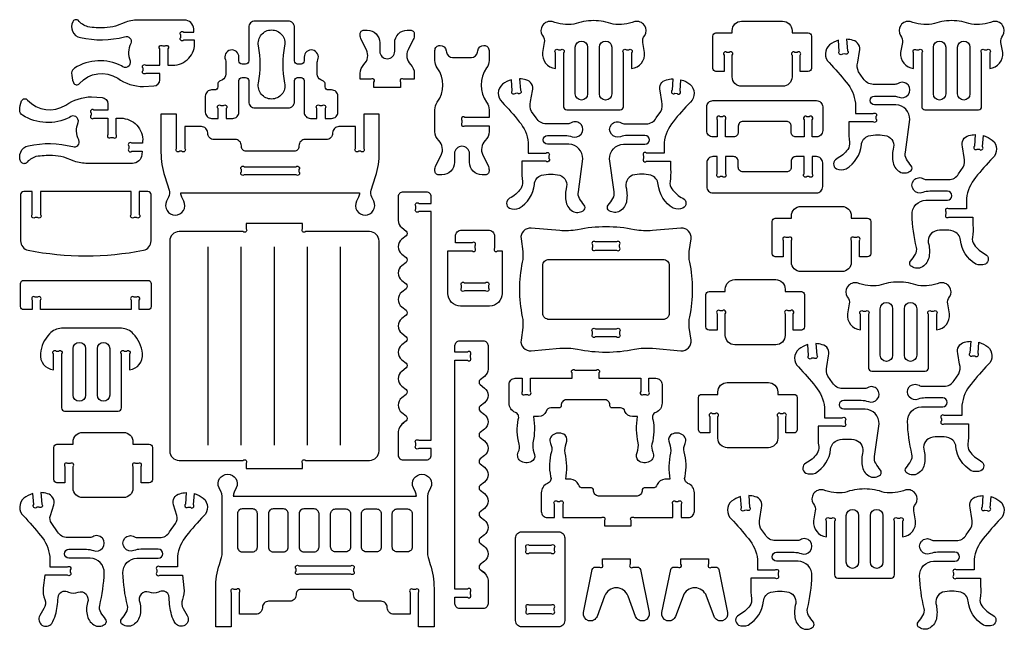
# Model space of a CAD drawing. Extents: x 187 to 912, y -967 to -69.
# Tile 2 of 2: x 187 to 912, y -518 to -69. Entities that reach past the tile are written whole.
import ezdxf

# ---------------------------------------------------------------- set-up
doc = ezdxf.new("R2010")
doc.units = 0
doc.header["$MEASUREMENT"] = 0
doc.layers.add('KONTUR', color=20, linetype='CONTINUOUS')

msp = doc.modelspace()

# ---------------------------------------------------------------- linework, layer by layer
at = {"layer": 'KONTUR'}
for points in [[(291.84, -88.23), (293.59, -88.23, -1), (295.71, -90.35), (295.71, -102.36), (299.22, -102.36, 0.433432), (315.34, -85.16), (315.27, -83.99), (307.27, -83.99, -1), (305.14, -81.87), (305.14, -80.12, -1), (307.27, -77.99), (314.87, -77.99), (314.72, -75.58, 0.395253), (307.81, -69.11), (274.82, -69.11, 0.077687), (264.78, -70.68), (257.17, -73.66, -0.042031), (248.96, -74.82, -0.051106), (236.76, -74.09, -0.13778), (229.47, -69.32, 0.443717), (225.54, -70.37, 0.213303), (225.51, -77.43, 0.283264), (231.2, -81.93, 0.123296), (263.79, -81.44, -0.670336), (268.27, -86.36, 0.213141), (267.85, -99.17, -0.77774), (261.41, -102.89, 0.263991), (226.94, -104.55, 0.272682), (224.78, -108.09, 0.117689), (226.17, -115.15, 0.58058), (230.56, -115.75, -0.364324), (258.7, -111.95, 0.149435), (277.71, -118.12), (285.39, -117.63, 0.395611), (289.71, -113.02), (289.71, -108.36), (279.46, -108.36, -1), (277.34, -106.24), (277.34, -104.49, -1), (279.46, -102.36), (289.71, -102.36), (289.71, -90.35, -1)], [(406.08, -98.42, 0.474116), (402.3, -91.26, 0.474116), (396.03, -96.39), (396.03, -99.23, -0.414214), (393.73, -101.53), (391.19, -101.53, -0.414214), (388.88, -99.23), (388.88, -74.46, 0.414214), (384.27, -69.84), (359.8, -69.84, 0.414214), (355.19, -74.46), (355.19, -99.23, -0.414214), (352.88, -101.53), (350.34, -101.53, -0.414214), (348.03, -99.23), (348.03, -96.39, 0.474116), (341.76, -91.26, 0.474116), (337.99, -98.42, -0.10039), (338.35, -100.22), (338.35, -108.97, -0.283093), (335.81, -113.09), (333.72, -114.15, 0.283093), (332.45, -116.21), (332.45, -118.27, -0.414214), (330.15, -120.58), (327.85, -120.58, 0.414214), (323.23, -125.19), (323.23, -136.92, 0.414214), (327.85, -141.54), (332.63, -141.54), (332.63, -134.16, -1), (334.76, -132.04), (336.51, -132.04, -1), (338.63, -134.16), (338.63, -141.54), (343.42, -141.54, 0.414214), (348.03, -136.92), (348.03, -113.71, -0.414214), (350.34, -111.4), (352.88, -111.4, -0.414214), (355.19, -113.71), (355.19, -129.23, 0.414214), (359.8, -133.84), (384.27, -133.84, 0.414214), (388.88, -129.23), (388.88, -113.71, -0.414214), (391.19, -111.4), (393.73, -111.4, -0.414214), (396.03, -113.71), (396.03, -136.92, 0.414214), (400.65, -141.54), (405.43, -141.54), (405.43, -134.16, -1), (407.56, -132.04), (409.31, -132.04, -1), (411.43, -134.16), (411.43, -141.54), (416.22, -141.54, 0.414214), (420.83, -136.92), (420.83, -125.19, 0.414214), (416.22, -120.58), (413.92, -120.58, -0.414214), (411.61, -118.27), (411.61, -116.21, 0.283093), (410.34, -114.15), (408.25, -113.09, -0.283093), (405.72, -108.97), (405.72, -100.22, -0.10039)], [(609.16, -69.58, 0.088383), (594.66, -72.19, -0.111237), (578.68, -70.3, 0.672511), (571.5, -80.61, -0.226774), (572.87, -85.75), (571.53, -92.98, 0.411397), (581.12, -104.79), (581.12, -93.22, -1), (583.25, -91.09), (585, -91.09, -1), (587.12, -93.22), (587.12, -132.89, 0.414214), (589.43, -135.2), (628.9, -135.2, 0.414214), (631.2, -132.89), (631.2, -93.22, -1), (633.33, -91.09), (635.08, -91.09, -1), (637.2, -93.22), (637.2, -104.79, 0.411397), (646.8, -92.98), (645.45, -85.75, -0.226774), (646.83, -80.61, 0.672511), (639.65, -70.3, -0.111237), (623.67, -72.19, 0.088383)], [(711.27, -110.98), (711.27, -95.03, 1), (709.15, -92.91), (707.4, -92.91, 1), (705.27, -95.03), (705.27, -107.04), (699.32, -107.04, -0.414214), (697.01, -104.73), (697.01, -80.95, -0.414214), (699.32, -78.64), (711.27, -78.64), (711.27, -76.89, -0.414214), (718.2, -69.97), (748.43, -69.97, -0.414214), (755.36, -76.89), (755.36, -78.64), (767.32, -78.64, -0.414214), (769.62, -80.95), (769.62, -104.73, -0.414214), (767.32, -107.04), (761.36, -107.04), (761.36, -95.03, 1), (759.23, -92.91), (757.48, -92.91, 1), (755.36, -95.03), (755.36, -110.98, -0.414214), (748.43, -117.9), (718.2, -117.9, -0.414214)], [(872.95, -69.58, 0.088383), (858.44, -72.19, -0.111237), (842.46, -70.3, 0.672511), (835.28, -80.61, -0.226774), (836.66, -85.75), (835.31, -92.98, 0.411397), (844.91, -104.79), (844.91, -93.22, -1), (847.03, -91.09), (848.78, -91.09, -1), (850.91, -93.22), (850.91, -132.89, 0.414214), (853.22, -135.2), (892.69, -135.2, 0.414214), (894.99, -132.89), (894.99, -93.22, -1), (897.12, -91.09), (898.87, -91.09, -1), (900.99, -93.22), (900.99, -104.79, 0.411397), (910.59, -92.98), (909.24, -85.75, -0.226774), (910.62, -80.61, 0.672511), (903.44, -70.3, -0.111237), (887.46, -72.19, 0.088383)], [(362.4, -88.07, -0.471204), (372.03, -76.41, -0.471204), (381.66, -88.07, 0.095585), (381.66, -115.61, -0.471204), (372.03, -127.28, -0.471204), (362.4, -115.61, 0.095585)], [(447.35, -118.76), (447.35, -114.88, 1), (445.23, -112.76), (437.3, -112.76), (437.3, -108.41, -0.201878), (440.08, -101.81, 0.325635), (441.89, -91.09), (438.03, -83.34, -0.116123), (437.3, -80.26), (437.3, -79.33, -0.414214), (440.07, -76.56), (442.47, -76.56, -0.414214), (451.7, -85.79), (451.7, -92.09, 1), (462.75, -92.09), (462.75, -85.79, -0.414214), (471.98, -76.56), (474.38, -76.56, -0.414214), (477.15, -79.33), (477.15, -80.26, -0.116123), (476.42, -83.34), (472.56, -91.09, 0.325635), (474.37, -101.81, -0.201878), (477.15, -108.41), (477.15, -112.76), (469.22, -112.76, 1), (467.1, -114.88), (467.1, -118.76)], [(595.71, -89.21, -1), (604.78, -89.21), (604.78, -123.54, -1), (595.71, -123.54)], [(613.55, -89.21, -1), (622.62, -89.21), (622.62, -123.54, -1), (613.55, -123.54)], [(797.67, -158.99, -0.180382), (796.42, -164.32, -0.114184), (788.25, -171.33, 0.61467), (788.11, -178.59, 0.190419), (795.23, -178.59, 0.236111), (806.46, -161.03, -0.305922), (811.8, -154.36, -0.117873), (825.2, -154.36, -0.410093), (829.83, -164.24, 0.099629), (829.83, -174.18, 0.228734), (835.55, -181.24, 0.269899), (843.19, -179.85, 0.341497), (843.19, -176.39, -0.037711), (839.69, -171.43, -0.201322), (838.85, -166.43), (842.14, -142.37, 0.414214), (831.9, -131.55), (816.12, -131.55, -1), (816.12, -125.04), (829, -125.04, -0.088172), (834.22, -125.97, 0.31679), (840.85, -124.19, 0.844509), (833.64, -115.76, -0.139482), (831.07, -116.45), (815.19, -116.45, -0.267949), (807.81, -112.19), (804.35, -107.33, -0.174881), (803.71, -100.17), (804.97, -92.24, 0.443368), (800.27, -84.09, 0.062392), (795.54, -83.32), (796.16, -91.73, -1), (794.2, -94.01), (792.46, -94.14, -1), (790.18, -92.18), (789.58, -84.04, 0.096799), (782.98, -87.38, 0.444682), (782.68, -100.5, -0.025048), (795.31, -114.91, -0.150438), (802, -130.26), (802, -138.01), (815.02, -138.01, -1), (817.14, -140.14), (817.14, -141.89, -1), (815.02, -144.01), (797.23, -144.01), (797.23, -149.85, 0.057319)], [(859.5, -89.21, -1), (868.57, -89.21), (868.57, -123.54, -1), (859.5, -123.54)], [(877.34, -89.21, -1), (886.4, -89.21), (886.4, -123.54, -1), (877.34, -123.54)], [(532.2, -98.83, -0.158286), (530.44, -104.25, 0.324707), (530.44, -129.69, -0.158286), (532.2, -135.11), (532.2, -140.88), (514.4, -140.88, 1), (512.27, -143), (512.27, -144.75, 1), (514.4, -146.88), (532.2, -146.88), (532.2, -151.23, -0.201878), (529.42, -157.83, 0.325635), (527.61, -168.55), (531.47, -176.29, -0.116123), (532.2, -179.38), (532.2, -180.3, -0.414214), (529.43, -183.07), (527.03, -183.07, -0.414214), (517.8, -173.84), (517.8, -167.54, 1), (506.75, -167.54), (506.75, -173.84, -0.414214), (497.52, -183.07), (495.12, -183.07, -0.414214), (492.35, -180.3), (492.35, -179.38, -0.116123), (493.07, -176.29), (496.93, -168.55, 0.325635), (495.13, -157.83, -0.201878), (492.35, -151.23), (492.35, -135.11, -0.158286), (494.11, -129.69, 0.324707), (494.11, -104.25, -0.158286), (492.35, -98.83), (492.35, -91.46, -0.414214), (496.04, -87.76), (496.11, -87.76, -0.373213), (500.68, -91.73), (500.82, -92.69, 0.373213), (505.39, -96.65), (519.16, -96.65, 0.373213), (523.73, -92.69), (523.86, -91.73, -0.373213), (528.43, -87.76), (528.5, -87.76, -0.414214), (532.2, -91.46)], [(556.8, -188.02, -0.180382), (555.55, -193.35, -0.114184), (547.38, -200.36, 0.61467), (547.23, -207.62, 0.190419), (554.36, -207.62, 0.236111), (565.59, -190.06, -0.305922), (570.93, -183.39, -0.117873), (584.32, -183.39, -0.410093), (588.96, -193.27, 0.099629), (588.96, -203.21, 0.228734), (594.67, -210.27, 0.269899), (602.32, -208.88, 0.341497), (602.32, -205.42, -0.037711), (598.82, -200.46, -0.201322), (597.97, -195.46), (601.26, -171.4, 0.414214), (591.03, -160.58), (575.25, -160.58, -1), (575.25, -154.07), (588.13, -154.07, -0.088172), (593.35, -155, 0.31679), (599.98, -153.22, 0.844509), (592.77, -144.79, -0.139482), (590.2, -145.48), (574.31, -145.48, -0.267949), (566.94, -141.22), (563.47, -136.36, -0.174881), (562.84, -129.2), (564.1, -121.27, 0.443368), (559.39, -113.13, 0.062392), (554.67, -112.35), (555.29, -120.76, -1), (553.33, -123.04), (551.59, -123.17, -1), (549.31, -121.21), (548.7, -113.07, 0.096799), (542.11, -116.41, 0.444682), (541.8, -129.53, -0.025048), (554.43, -143.94, -0.150438), (561.13, -159.3), (561.13, -167.04), (574.15, -167.04, -1), (576.27, -169.17), (576.27, -170.92, -1), (574.15, -173.04), (556.36, -173.04), (556.36, -178.88, 0.057319)], [(665.49, -188.02, 0.180382), (666.74, -193.35, 0.114184), (674.91, -200.36, -0.61467), (675.05, -207.62, -0.190419), (667.93, -207.62, -0.236111), (656.7, -190.06, 0.305922), (651.36, -183.39, 0.117873), (637.96, -183.39, 0.410093), (633.33, -193.27, -0.099629), (633.33, -203.21, -0.228734), (627.61, -210.27, -0.269899), (619.97, -208.88, -0.341497), (619.97, -205.42, 0.037711), (623.47, -200.46, 0.201322), (624.31, -195.46), (621.02, -171.4, -0.414214), (631.25, -160.58), (647.04, -160.58, 1), (647.04, -154.07), (634.16, -154.07, 0.088172), (628.93, -155, -0.31679), (622.31, -153.22, -0.844509), (629.52, -144.79, 0.139482), (632.09, -145.48), (647.97, -145.48, 0.267949), (655.35, -141.22), (658.81, -136.36, 0.174881), (659.45, -129.2), (658.19, -121.27, -0.443368), (662.89, -113.13, -0.062392), (667.62, -112.35), (667, -120.76, 1), (668.96, -123.04), (670.7, -123.17, 1), (672.98, -121.21), (673.58, -113.07, -0.096799), (680.18, -116.41, -0.444682), (680.48, -129.53, 0.025048), (667.85, -143.94, 0.150438), (661.16, -159.3), (661.16, -167.04), (648.14, -167.04, 1), (646.02, -169.17), (646.02, -170.92, 1), (648.14, -173.04), (665.93, -173.04), (665.93, -178.88, -0.057319)], [(251.45, -141.39), (251.45, -153.4, 1), (253.58, -155.52), (255.33, -155.52, 1), (257.45, -153.4), (257.45, -141.39), (260.96, -141.39, -0.433432), (277.08, -158.59), (277, -159.76), (269.01, -159.76, 1), (266.88, -161.88), (266.88, -163.63, 1), (269.01, -165.76), (276.61, -165.76), (276.46, -168.17, -0.395253), (269.55, -174.64), (236.56, -174.64, -0.077687), (226.52, -173.07), (218.91, -170.09, 0.042031), (210.7, -168.93, 0.051106), (198.5, -169.66, 0.13778), (191.2, -174.43, -0.443717), (187.27, -173.38, -0.213303), (187.25, -166.32, -0.283264), (192.94, -161.82, -0.123296), (225.53, -162.31, 0.670336), (230.01, -157.39, -0.213141), (229.58, -144.58, 0.77774), (223.15, -140.86, -0.263991), (188.68, -139.2, -0.272682), (186.52, -135.66, -0.117689), (187.91, -128.6, -0.58058), (192.29, -128, 0.364324), (220.44, -131.8, -0.149435), (239.45, -125.63), (247.13, -126.12, -0.395611), (251.45, -130.73), (251.45, -135.39), (241.2, -135.39, 1), (239.07, -137.51), (239.07, -139.26, 1), (241.2, -141.39)], [(712.31, -155.14), (706.3, -155.14), (706.3, -142.48, 1), (704.17, -140.35), (702.42, -140.35, 1), (700.3, -142.48), (700.3, -155.14), (697.15, -155.14, -0.414214), (692.53, -150.53), (692.53, -133.04, -0.414214), (697.15, -128.42), (773.34, -128.42, -0.414214), (777.96, -133.04), (777.96, -150.53, -0.414214), (773.34, -155.14), (770.2, -155.14), (770.2, -142.48, 1), (768.07, -140.35), (766.32, -140.35, 1), (764.2, -142.48), (764.2, -155.14), (758.19, -155.14, -0.414214), (754.72, -151.68), (754.72, -147.27, 0.414214), (751.26, -143.81), (719.23, -143.81, 0.414214), (715.77, -147.27), (715.77, -151.68, -0.414214)], [(439.87, -138.32), (439.87, -163.59, -1), (437.75, -165.71), (436, -165.71, -1), (433.87, -163.59), (433.87, -147.54), (421.62, -147.54, 0.414214), (417, -152.15), (417, -152.44, -0.414214), (412.39, -157.06), (396.78, -157.06, 0.414214), (392.17, -161.68), (392.17, -162.25, -0.414214), (388.7, -165.71), (353.27, -165.71, -0.414214), (349.8, -162.25), (349.8, -161.68, 0.414214), (345.19, -157.06), (329.58, -157.06, -0.414214), (324.97, -152.44), (324.97, -152.15, 0.414214), (320.35, -147.54), (308.1, -147.54), (308.1, -163.59, -1), (305.97, -165.71), (304.22, -165.71, -1), (302.1, -163.59), (302.1, -138.32), (290.58, -138.32), (290.58, -166.55, 0.077953), (293.35, -184.21), (296.59, -194.27, -0.19395), (296.21, -199.43), (294.7, -202.53, 0.55474), (301.04, -212.7, 0.55474), (307.39, -202.53), (305.87, -199.43, -0.114229), (305.17, -196.39), (436.8, -196.39, -0.114229), (436.1, -199.43), (434.58, -202.53, 0.55474), (440.93, -212.7, 0.55474), (447.27, -202.53), (445.76, -199.43, -0.19395), (445.38, -194.27), (448.62, -184.21, 0.077953), (451.39, -166.55), (451.39, -138.32)], [(888.19, -229.13, 0.180382), (889.45, -234.46, 0.114184), (897.62, -241.46, -0.61467), (897.76, -248.73, -0.190419), (890.64, -248.73, -0.236111), (879.4, -231.17, 0.305922), (874.07, -224.49, 0.117873), (860.67, -224.49, 0.410093), (856.03, -234.38, -0.099629), (856.03, -244.32, -0.228734), (850.32, -251.38, -0.269899), (842.67, -249.99, -0.341497), (842.67, -246.53, 0.037711), (846.18, -241.57, 0.201322), (847.02, -236.57, -0.052119), (843.73, -212.51, -0.414214), (853.96, -201.69), (869.75, -201.69, 1), (869.75, -195.18), (856.86, -195.18, 0.088172), (851.64, -196.1, -0.31679), (845.02, -194.33, -0.844509), (852.22, -185.9, 0.139482), (854.8, -186.59), (870.68, -186.59, 0.267949), (878.05, -182.33), (881.52, -177.47, 0.174881), (882.15, -170.31), (880.9, -162.38, -0.443368), (885.6, -154.23, -0.062392), (890.33, -153.46), (889.7, -161.87, 1), (891.66, -164.15), (893.41, -164.28, 1), (895.68, -162.32), (896.29, -154.18, -0.096799), (902.88, -157.52, -0.444682), (903.19, -170.63, 0.025048), (890.56, -185.04, 0.150438), (883.86, -200.4), (883.86, -208.15), (870.85, -208.15, 1), (868.72, -210.27), (868.72, -212.02, 1), (870.85, -214.15), (888.63, -214.15), (888.63, -219.99, -0.057319)], [(712.31, -169.63), (706.3, -169.63), (706.3, -182.29, -1), (704.17, -184.41), (702.42, -184.41, -1), (700.3, -182.29), (700.3, -169.63), (697.15, -169.63, 0.414214), (692.53, -174.24), (692.53, -191.73, 0.414214), (697.15, -196.34), (773.34, -196.34, 0.414214), (777.96, -191.73), (777.96, -174.24, 0.414214), (773.34, -169.63), (770.2, -169.63), (770.2, -182.29, -1), (768.07, -184.41), (766.32, -184.41, -1), (764.2, -182.29), (764.2, -169.63), (758.19, -169.63, 0.414214), (754.72, -173.09), (754.72, -177.49, -0.414214), (751.26, -180.96), (719.23, -180.96, -0.414214), (715.77, -177.49), (715.77, -173.09, 0.414214)], [(392.17, -179.18), (392.17, -180.93, -1), (390.04, -183.06), (351.93, -183.06, -1), (349.8, -180.93), (349.8, -179.18, -1), (351.93, -177.06), (390.04, -177.06, -1)], [(201.8, -195.34), (201.8, -212.33, -1), (199.67, -214.45), (197.92, -214.45, -1), (195.8, -212.33), (195.8, -195.34), (189.46, -195.34, 0.414214), (187.15, -197.64), (187.15, -231.76, 0.358275), (192.74, -238.55, 0.097651), (277.66, -238.55, 0.358275), (283.24, -231.76), (283.24, -197.64, 0.414214), (280.94, -195.34), (274.6, -195.34), (274.6, -212.33, -1), (272.47, -214.45), (270.72, -214.45, -1), (268.6, -212.33), (268.6, -195.34)], [(469.5, -365.37, 0.229334), (465.3, -372.04), (465.3, -389.34, 0.414214), (468.77, -392.8), (486.17, -392.8, 0.414214), (489.63, -389.34), (489.63, -384.45), (480.41, -384.45, -1), (478.29, -382.33), (478.29, -380.58, -1), (480.41, -378.45), (489.63, -378.45), (489.63, -210.1), (480.41, -210.1, -1), (478.29, -207.98), (478.29, -206.23, -1), (480.41, -204.1), (489.63, -204.1), (489.63, -199.21, 0.414214), (486.17, -195.75), (468.77, -195.75, 0.414214), (465.3, -199.21), (465.3, -216.52, 0.229334), (467.93, -221.95), (471.06, -224.42, -0.484131), (471.06, -228.04), (467.94, -230.5, 0.484131), (467.94, -241.4), (471.06, -243.86, -0.484131), (471.06, -247.48), (467.94, -249.95, 0.484131), (467.94, -260.84), (471.06, -263.3, -0.484131), (471.06, -266.92), (467.94, -269.39, 0.484131), (467.94, -280.28), (471.06, -282.75, -0.484131), (471.06, -286.37), (467.94, -288.83, 0.484131), (467.94, -299.72), (471.06, -302.19, -0.484131), (471.06, -305.81), (467.94, -308.27, 0.484131), (467.94, -319.17), (471.06, -321.63, -0.484131), (471.06, -325.25), (467.94, -327.72, 0.484131), (467.94, -338.61), (471.06, -341.07, -0.484131), (471.06, -344.69), (467.94, -347.16, 0.484131), (467.94, -358.05), (471.06, -360.52, -0.484131), (471.06, -364.14), (467.94, -366.6)], [(754.95, -247.35), (754.95, -231.4, 1), (752.83, -229.28), (751.08, -229.28, 1), (748.95, -231.4), (748.95, -243.41), (742.99, -243.41, -0.414214), (740.69, -241.1), (740.69, -217.32, -0.414214), (742.99, -215.01), (754.95, -215.01), (754.95, -213.26, -0.414214), (761.88, -206.34), (792.11, -206.34, -0.414214), (799.04, -213.26), (799.04, -215.01), (810.99, -215.01, -0.414214), (813.3, -217.32), (813.3, -241.1, -0.414214), (810.99, -243.41), (805.04, -243.41), (805.04, -231.4, 1), (802.91, -229.28), (801.16, -229.28, 1), (799.04, -231.4), (799.04, -247.35, -0.414214), (792.11, -254.27), (761.88, -254.27, -0.414214)], [(451.18, -386.3), (451.18, -231.8, 0.414214), (444.25, -224.88), (397.04, -224.88, -1), (394.91, -222.75), (394.91, -218.88), (353.24, -218.88), (353.24, -222.75, -1), (351.12, -224.88), (303.9, -224.88, 0.414214), (296.98, -231.8), (296.98, -386.3, 0.414214), (303.9, -393.23), (351.12, -393.23, -1), (353.24, -395.35), (353.24, -399.23), (394.91, -399.23), (394.91, -395.35, -1), (397.04, -393.23), (444.25, -393.23, 0.414214)], [(511.19, -279.66, -0.414214), (501.96, -270.43), (501.96, -239.09), (519.76, -239.09, 1), (521.89, -236.96), (521.89, -235.21, 1), (519.76, -233.09), (507.46, -233.09), (507.46, -228.4, -0.414214), (512.07, -223.79), (531.7, -223.79, -0.414214), (536.32, -228.4), (536.32, -236.96, 1), (538.44, -239.09), (541.81, -239.09), (541.81, -270.43, -0.414214), (532.58, -279.66)], [(554.55, -267.44, 0.05321), (556.69, -287.49, -0.086893), (557, -295.44), (555.75, -304.77, 0.481055), (563.22, -312.59), (584.22, -310.72, -0.071729), (597.38, -311.44, 0.09921), (639.35, -311.44, -0.071729), (652.51, -310.72), (673.51, -312.59, 0.481055), (680.98, -304.77), (679.72, -295.44, -0.086893), (680.04, -287.49, 0.05321), (682.17, -267.44, 0.05321), (680.04, -247.39, -0.086893), (679.72, -239.44), (680.98, -230.12, 0.481055), (673.51, -222.3), (652.51, -224.16, -0.071729), (639.35, -223.45, 0.09921), (597.38, -223.45, -0.071729), (584.22, -224.16), (563.22, -222.3, 0.481055), (555.75, -230.12), (557, -239.44, -0.086893), (556.69, -247.39, 0.05321)], [(610.59, -238.49), (626.13, -238.49, 1), (628.26, -236.36), (628.26, -234.61, 1), (626.13, -232.49), (610.59, -232.49, 1), (608.47, -234.61), (608.47, -236.36, 1)], [(660.32, -289.53), (576.41, -289.53, -0.414214), (571.8, -284.92), (571.8, -249.97, -0.414214), (576.41, -245.35), (660.32, -245.35, -0.414214), (664.93, -249.97), (664.93, -284.92, -0.414214)], [(274.6, -282.27), (274.6, -275.27, 1), (272.47, -273.15), (270.72, -273.15, 1), (268.6, -275.27), (268.6, -282.27), (201.8, -282.27), (201.8, -275.27, 1), (199.67, -273.15), (197.92, -273.15, 1), (195.8, -275.27), (195.8, -282.27), (189.46, -282.27, -0.414214), (187.15, -279.96), (187.15, -263.08, -0.414214), (189.46, -260.77), (280.94, -260.77, -0.414214), (283.24, -263.08), (283.24, -279.96, -0.414214), (280.94, -282.27)], [(706.22, -301.23), (706.22, -285.29, 1), (704.1, -283.16), (702.35, -283.16, 1), (700.22, -285.29), (700.22, -297.29), (694.26, -297.29, -0.414214), (691.96, -294.99), (691.96, -271.21, -0.414214), (694.26, -268.9), (706.22, -268.9), (706.22, -267.15, -0.414214), (713.14, -260.23), (743.38, -260.23, -0.414214), (750.3, -267.15), (750.3, -268.9), (762.26, -268.9, -0.414214), (764.57, -271.21), (764.57, -294.99, -0.414214), (762.26, -297.29), (756.3, -297.29), (756.3, -285.29, 1), (754.18, -283.16), (752.43, -283.16, 1), (750.3, -285.29), (750.3, -301.23, -0.414214), (743.38, -308.15), (713.14, -308.15, -0.414214)], [(514.14, -262.48), (529.63, -262.48, -1), (531.76, -264.61), (531.76, -266.36, -1), (529.63, -268.48), (514.14, -268.48, -1), (512.02, -266.36), (512.02, -264.61, -1)], [(833.76, -261.95, 0.088383), (819.25, -264.57, -0.111237), (803.27, -262.67, 0.672511), (796.09, -272.98, -0.226774), (797.47, -278.13), (796.13, -285.36, 0.411397), (805.72, -297.16), (805.72, -285.59, -1), (807.85, -283.47), (809.6, -283.47, -1), (811.72, -285.59), (811.72, -325.27, 0.414214), (814.03, -327.58), (853.5, -327.58, 0.414214), (855.8, -325.27), (855.8, -285.59, -1), (857.93, -283.47), (859.68, -283.47, -1), (861.8, -285.59), (861.8, -297.16, 0.411397), (871.4, -285.36), (870.05, -278.13, -0.226774), (871.43, -272.98, 0.672511), (864.25, -262.67, -0.111237), (848.27, -264.57, 0.088383)], [(820.31, -281.58, -1), (829.38, -281.58), (829.38, -315.91, -1), (820.31, -315.91)], [(838.15, -281.58, -1), (847.22, -281.58), (847.22, -315.91, -1), (838.15, -315.91)], [(261.4, -295.97), (217.32, -295.97, 0.200898), (208.57, -300.02, 0.168545), (201.72, -314.7, 0.411397), (211.32, -326.5), (211.32, -314.93, -1), (213.44, -312.81), (215.19, -312.81, -1), (217.32, -314.93), (217.32, -354.61, 0.414214), (219.62, -356.92), (259.09, -356.92, 0.414214), (261.4, -354.61), (261.4, -314.93, -1), (263.52, -312.81), (265.27, -312.81, -1), (267.4, -314.93), (267.4, -326.5, 0.411397), (276.99, -314.7, 0.168545), (270.15, -300.02, 0.200898)], [(610.59, -296.4), (626.13, -296.4, -1), (628.26, -298.52), (628.26, -300.27, -1), (626.13, -302.4), (610.59, -302.4, -1), (608.47, -300.27), (608.47, -298.52, -1)], [(225.9, -310.92, -1), (234.97, -310.92), (234.97, -345.25, -1), (225.9, -345.25)], [(243.74, -310.92, -1), (252.81, -310.92), (252.81, -345.25, -1), (243.74, -345.25)], [(527.25, -474.85, -0.229334), (531.45, -481.51), (531.45, -498.82, -0.414214), (527.99, -502.28), (510.58, -502.28, -0.414214), (507.12, -498.82), (507.12, -493.93), (516.34, -493.93, 1), (518.46, -491.8), (518.46, -490.05, 1), (516.34, -487.93), (507.12, -487.93), (507.12, -319.58), (516.34, -319.58, 1), (518.46, -317.45), (518.46, -315.7, 1), (516.34, -313.58), (507.12, -313.58), (507.12, -308.69, -0.414214), (510.58, -305.23), (527.99, -305.23, -0.414214), (531.45, -308.69), (531.45, -325.99, -0.229334), (528.82, -331.42), (525.69, -333.89, 0.484131), (525.69, -337.51), (528.81, -339.98, -0.484131), (528.81, -350.87), (525.69, -353.34, 0.484131), (525.69, -356.96), (528.81, -359.42, -0.484131), (528.81, -370.31), (525.69, -372.78, 0.484131), (525.69, -376.4), (528.81, -378.86, -0.484131), (528.81, -389.76), (525.69, -392.22, 0.484131), (525.69, -395.84), (528.81, -398.31, -0.484131), (528.81, -409.2), (525.69, -411.66, 0.484131), (525.69, -415.28), (528.81, -417.75, -0.484131), (528.81, -428.64), (525.69, -431.11, 0.484131), (525.69, -434.73), (528.81, -437.19, -0.484131), (528.81, -448.08), (525.69, -450.55, 0.484131), (525.69, -454.17), (528.81, -456.63, -0.484131), (528.81, -467.53), (525.69, -469.99, 0.484131), (525.69, -473.61), (528.81, -476.08)], [(775.02, -382.97, -0.180382), (773.76, -388.3, -0.114184), (765.59, -395.31, 0.61467), (765.45, -402.57, 0.190419), (772.57, -402.57, 0.236111), (783.81, -385.02, -0.305922), (789.14, -378.34, -0.117873), (802.54, -378.34, -0.410093), (807.18, -388.22, 0.099629), (807.18, -398.17, 0.228734), (812.89, -405.22, 0.269899), (820.54, -403.83, 0.341497), (820.54, -400.37, -0.037711), (817.03, -395.41, -0.201322), (816.19, -390.41), (819.48, -366.36, 0.414214), (809.25, -355.53), (793.46, -355.53, -1), (793.46, -349.02), (806.35, -349.02, -0.088172), (811.57, -349.95, 0.31679), (818.19, -348.17, 0.844509), (810.99, -339.74, -0.139482), (808.41, -340.43), (792.53, -340.43, -0.267949), (785.16, -336.17), (781.69, -331.31, -0.174881), (781.06, -324.15), (782.31, -316.22, 0.443368), (777.61, -308.08, 0.062392), (772.88, -307.31), (773.51, -315.72, -1), (771.55, -317.99), (769.8, -318.12, -1), (767.53, -316.16), (766.92, -308.02, 0.096799), (760.33, -311.36, 0.444682), (760.02, -324.48, -0.025048), (772.65, -338.89, -0.150438), (779.34, -354.25), (779.34, -361.99), (792.36, -361.99, -1), (794.49, -364.12), (794.49, -365.87, -1), (792.36, -367.99), (774.58, -367.99), (774.58, -373.83, 0.057319)], [(884.87, -381.24, 0.180382), (886.13, -386.57, 0.114184), (894.3, -393.58, -0.61467), (894.44, -400.84, -0.190419), (887.32, -400.84, -0.236111), (876.08, -383.29, 0.305922), (870.75, -376.61, 0.117873), (857.35, -376.61, 0.410093), (852.71, -386.49, -0.099629), (852.71, -396.44, -0.228734), (847, -403.49, -0.269899), (839.35, -402.11, -0.341497), (839.35, -398.64, 0.037711), (842.86, -393.69, 0.201322), (843.7, -388.69, -0.052119), (840.41, -364.63, -0.414214), (850.64, -353.8), (866.43, -353.8, 1), (866.43, -347.29), (853.54, -347.29, 0.088172), (848.32, -348.22, -0.31679), (841.7, -346.44, -0.844509), (848.9, -338.01, 0.139482), (851.48, -338.7), (867.36, -338.7, 0.267949), (874.73, -334.45), (878.2, -329.58, 0.174881), (878.83, -322.43), (877.58, -314.49, -0.443368), (882.28, -306.35, -0.062392), (887.01, -305.58), (886.38, -313.99, 1), (888.34, -316.26), (890.09, -316.39, 1), (892.36, -314.43), (892.97, -306.3, -0.096799), (899.56, -309.64, -0.444682), (899.87, -322.75, 0.025048), (887.24, -337.16, 0.150438), (880.54, -352.52), (880.54, -360.26), (867.52, -360.26, 1), (865.4, -362.39), (865.4, -364.14, 1), (867.52, -366.26), (885.31, -366.26), (885.31, -372.11, -0.057319)], [(617.6, -348.63), (588.97, -348.63, 0.416597), (585.35, -352.99, -0.438914), (583.85, -354.62), (577.61, -354.6, 0.358235), (574.27, -357.18, -0.29887), (568.71, -361.02), (564.97, -361.02, -0.094158), (564.53, -380.31, 0.135936), (565.24, -387.38, -0.332095), (564.42, -393.46, -0.307804), (556.07, -394.09, -0.401002), (553.72, -387.26, 0.181945), (554.36, -381.22, -0.117839), (553.72, -363.14, 0.432952), (551.59, -357.91, -0.31016), (546.9, -351.07), (546.9, -337.4, -0.414214), (551.51, -332.78), (556.67, -332.78), (556.67, -342.59, 1), (558.8, -344.71), (560.55, -344.71, 1), (562.67, -342.59), (562.67, -332.78), (593.39, -332.78), (593.39, -328.91, -1), (595.51, -326.78), (611.05, -326.78, -1), (613.18, -328.91), (613.18, -332.78), (643.89, -332.78), (643.89, -342.59, 1), (646.02, -344.71), (647.77, -344.71, 1), (649.89, -342.59), (649.89, -332.78), (655.05, -332.78, -0.414214), (659.67, -337.4), (659.67, -351.07, -0.31016), (654.97, -357.91, 0.432952), (652.85, -363.14, -0.117839), (652.21, -381.22, 0.181945), (652.85, -387.26, -0.401002), (650.5, -394.09, -0.307804), (642.14, -393.46, -0.332095), (641.32, -387.38, 0.135936), (642.03, -380.31, -0.094158), (641.59, -361.02), (637.86, -361.02, -0.29887), (632.3, -357.18, 0.358235), (628.96, -354.6), (622.72, -354.62, -0.438914), (621.22, -352.99, 0.416597)], [(700.75, -376.98), (700.75, -361.04, 1), (698.63, -358.91), (696.88, -358.91, 1), (694.75, -361.04), (694.75, -373.04), (688.79, -373.04, -0.414214), (686.49, -370.74), (686.49, -346.96, -0.414214), (688.79, -344.65), (700.75, -344.65), (700.75, -342.9, -0.414214), (707.67, -335.97), (737.91, -335.97, -0.414214), (744.83, -342.9), (744.83, -344.65), (756.79, -344.65, -0.414214), (759.1, -346.96), (759.1, -370.74, -0.414214), (756.79, -373.04), (750.83, -373.04), (750.83, -361.04, 1), (748.71, -358.91), (746.96, -358.91, 1), (744.83, -361.04), (744.83, -376.98, -0.414214), (737.91, -383.9), (707.67, -383.9, -0.414214)], [(225.87, -413.7), (225.87, -397.76, 1), (223.74, -395.63), (221.99, -395.63, 1), (219.87, -397.76), (219.87, -409.76), (213.91, -409.76, -0.414214), (211.6, -407.46), (211.6, -383.68, -0.414214), (213.91, -381.37), (225.87, -381.37), (225.87, -379.62, -0.414214), (232.79, -372.7), (263.03, -372.7, -0.414214), (269.95, -379.62), (269.95, -381.37), (281.91, -381.37, -0.414214), (284.22, -383.68), (284.22, -407.46, -0.414214), (281.91, -409.76), (275.95, -409.76), (275.95, -397.76, 1), (273.83, -395.63), (272.07, -395.63, 1), (269.95, -397.76), (269.95, -413.7, -0.414214), (263.03, -420.62), (232.79, -420.62, -0.414214)], [(641.37, -419.55), (612.74, -419.55, -0.416597), (609.12, -415.18, 0.438914), (607.62, -413.55), (601.38, -413.57, -0.358235), (598.04, -410.99, 0.29887), (592.48, -407.15), (588.74, -407.15, 0.094158), (588.3, -387.86, -0.135936), (589.01, -380.79, 0.332095), (588.19, -374.71, 0.307804), (579.84, -374.08, 0.401002), (577.49, -380.91, -0.181945), (578.13, -386.95, 0.117839), (577.49, -405.03, -0.432952), (575.36, -410.26, 0.31016), (570.67, -417.1), (570.67, -430.77, 0.414214), (575.28, -435.39), (580.44, -435.39), (580.44, -425.58, -1), (582.57, -423.46), (584.32, -423.46, -1), (586.44, -425.58), (586.44, -435.39), (615.03, -435.39, -1), (617.16, -437.51), (617.16, -441.39), (636.95, -441.39), (636.95, -437.51, -1), (639.07, -435.39), (667.66, -435.39), (667.66, -425.58, -1), (669.79, -423.46), (671.54, -423.46, -1), (673.66, -425.58), (673.66, -435.39), (678.82, -435.39, 0.414214), (683.44, -430.77), (683.44, -417.1, 0.31016), (678.74, -410.26, -0.432952), (676.62, -405.03, 0.117839), (675.98, -386.95, -0.181945), (676.62, -380.91, 0.401002), (674.27, -374.08, 0.307804), (665.91, -374.71, 0.332095), (665.09, -380.79, -0.135936), (665.8, -387.86, 0.094158), (665.36, -407.15), (661.63, -407.15, 0.29887), (656.07, -410.99, -0.358235), (652.73, -413.57), (646.49, -413.55, 0.438914), (644.99, -415.18, -0.416597)], [(480.14, -515.67), (480.14, -490.4, 1), (478.02, -488.28), (476.27, -488.28, 1), (474.14, -490.4), (474.14, -506.45), (461.89, -506.45, -0.414214), (457.28, -501.84), (457.28, -501.54, 0.414214), (452.66, -496.93), (437.05, -496.93, -0.414214), (432.44, -492.31), (432.44, -491.74, 0.414214), (428.98, -488.28), (411.26, -488.28), (393.54, -488.28, 0.414214), (390.08, -491.74), (390.08, -492.31, -0.414214), (385.46, -496.93), (369.85, -496.93, 0.414214), (365.24, -501.54), (365.24, -501.84, -0.414214), (360.62, -506.45), (348.37, -506.45), (348.37, -490.4, 1), (346.24, -488.28), (344.49, -488.28, 1), (342.37, -490.4), (342.37, -515.67), (330.85, -515.67), (330.85, -487.44, -0.077953), (333.62, -469.78), (335, -465.49, 0.077953), (335.55, -461.96), (335.55, -419.2, 0.09608), (334.87, -416.65), (333.35, -413.55, -0.55474), (339.7, -403.38, -0.55474), (346.04, -413.55), (344.53, -416.65, 0.114229), (343.82, -419.69), (478.69, -419.69, 0.114229), (477.99, -416.65), (476.47, -413.55, -0.55474), (482.82, -403.38, -0.55474), (489.16, -413.55), (487.65, -416.65, 0.09608), (486.96, -419.2), (486.96, -461.96, 0.077953), (487.51, -465.49), (488.89, -469.78, -0.077953), (491.66, -487.44), (491.66, -515.67)], [(208.62, -471.68), (221.64, -471.68, -1), (223.76, -473.81), (223.76, -475.56, -1), (221.64, -477.68), (204.98, -477.68), (203.85, -487.01, 0.127457), (205, -495.7, -0.24599), (204.36, -502.3), (201.41, -507.42, 0.95683), (210.08, -513.29, 0.082114), (212.93, -506.92, 0.051047), (214.79, -494.39, -0.333842), (218.49, -489.47, -0.160842), (222.54, -490.29, 0.220914), (229.48, -490.14, -0.628977), (236.45, -497.91, 0.137758), (236.45, -507.86, 0.228734), (242.16, -514.91, 0.269899), (249.81, -513.53, 0.341497), (249.81, -510.06, -0.037711), (246.3, -505.11, -0.201322), (245.46, -500.11, 0.052119), (248.75, -476.05, 0.414214), (238.52, -465.22), (222.73, -465.22, -1), (222.73, -458.71), (235.62, -458.71, -0.088172), (240.84, -459.64, 0.31679), (247.46, -457.86, 0.844509), (240.26, -449.43, -0.139482), (237.68, -450.12), (221.8, -450.12, -0.267949), (214.43, -445.87), (210.06, -439.65, -0.22812), (209.08, -433.71), (211.58, -425.91, 0.443368), (206.88, -417.77, 0.062392), (202.15, -417), (202.78, -425.41, -1), (200.82, -427.68), (199.07, -427.81, -1), (196.8, -425.85), (196.19, -417.71, 0.096799), (189.6, -421.06, 0.444682), (189.29, -434.17, -0.025048), (201.92, -448.58, -0.150438), (208.62, -463.94)], [(302.71, -471.68), (289.69, -471.68, 1), (287.57, -473.81), (287.57, -475.56, 1), (289.69, -477.68), (306.34, -477.68), (307.48, -487.01, -0.127457), (306.33, -495.7, 0.24599), (306.97, -502.3), (309.92, -507.42, -0.95683), (301.25, -513.29, -0.082114), (298.4, -506.92, -0.051047), (296.54, -494.39, 0.333842), (292.84, -489.47, 0.160842), (288.79, -490.29, -0.220914), (281.85, -490.14, 0.628977), (274.88, -497.91, -0.137758), (274.88, -507.86, -0.228734), (269.17, -514.91, -0.269899), (261.52, -513.53, -0.341497), (261.52, -510.06, 0.037711), (265.03, -505.11, 0.201322), (265.87, -500.11, -0.052119), (262.58, -476.05, -0.414214), (272.81, -465.22), (288.6, -465.22, 1), (288.6, -458.71), (275.71, -458.71, 0.088172), (270.49, -459.64, -0.31679), (263.86, -457.86, -0.844509), (271.07, -449.43, 0.139482), (273.64, -450.12), (289.53, -450.12, 0.267949), (296.9, -445.87), (301.27, -439.65, 0.22812), (302.25, -433.71), (299.75, -425.91, -0.443368), (304.45, -417.77, -0.062392), (309.17, -417), (308.55, -425.41, 1), (310.51, -427.68), (312.26, -427.81, 1), (314.53, -425.85), (315.14, -417.71, -0.096799), (321.73, -421.06, -0.444682), (322.04, -434.17, 0.025048), (309.41, -448.58, 0.150438), (302.71, -463.94)], [(725.56, -494.88, -0.180382), (724.31, -500.21, -0.114184), (716.14, -507.21, 0.61467), (716, -514.48, 0.190419), (723.12, -514.48, 0.236111), (734.36, -496.92, -0.305922), (739.69, -490.24, -0.117873), (753.09, -490.24, -0.410093), (757.73, -500.13, 0.099629), (757.73, -510.07, 0.228734), (763.44, -517.12, 0.269899), (771.09, -515.74, 0.341497), (771.09, -512.28, -0.037711), (767.58, -507.32, -0.201322), (766.74, -502.32, 0.052119), (770.03, -478.26, 0.414214), (759.8, -467.43), (744.01, -467.43, -1), (744.01, -460.92), (756.9, -460.92, -0.088172), (762.12, -461.85, 0.31679), (768.74, -460.08, 0.844509), (761.54, -451.65, -0.139482), (758.96, -452.34), (743.08, -452.34, -0.267949), (735.7, -448.08), (732.24, -443.22, -0.174881), (731.6, -436.06), (732.86, -428.13, 0.443368), (728.16, -419.98, 0.062392), (723.43, -419.21), (724.06, -427.62, -1), (722.1, -429.9), (720.35, -430.03, -1), (718.07, -428.07), (717.47, -419.93, 0.096799), (710.88, -423.27, 0.444682), (710.57, -436.38, -0.025048), (723.2, -450.79, -0.150438), (729.89, -466.15), (729.89, -473.9), (742.91, -473.9, -1), (745.04, -476.02), (745.04, -477.77, -1), (742.91, -479.9), (725.12, -479.9), (725.12, -485.74, 0.057319)], [(808.79, -414.29, 0.088383), (794.28, -416.91, -0.111237), (778.3, -415.01, 0.672511), (771.12, -425.32, -0.226774), (772.5, -430.47), (771.15, -437.7, 0.411397), (780.75, -449.5), (780.75, -437.93, -1), (782.87, -435.81), (784.62, -435.81, -1), (786.75, -437.93), (786.75, -477.61, 0.414214), (789.05, -479.92), (828.52, -479.92, 0.414214), (830.83, -477.61), (830.83, -437.93, -1), (832.95, -435.81), (834.7, -435.81, -1), (836.83, -437.93), (836.83, -449.5, 0.411397), (846.42, -437.7), (845.08, -430.47, -0.226774), (846.45, -425.32, 0.672511), (839.28, -415.01, -0.111237), (823.29, -416.91, 0.088383)], [(893.83, -494.88, 0.180382), (895.09, -500.21, 0.114184), (903.26, -507.21, -0.61467), (903.4, -514.48, -0.190419), (896.28, -514.48, -0.236111), (885.04, -496.92, 0.305922), (879.71, -490.24, 0.117873), (866.31, -490.24, 0.410093), (861.67, -500.13, -0.099629), (861.67, -510.07, -0.228734), (855.96, -517.12, -0.269899), (848.31, -515.74, -0.341497), (848.31, -512.28, 0.037711), (851.82, -507.32, 0.201322), (852.66, -502.32, -0.052119), (849.37, -478.26, -0.414214), (859.6, -467.43), (875.39, -467.43, 1), (875.39, -460.92), (862.5, -460.92, 0.088172), (857.28, -461.85, -0.31679), (850.65, -460.08, -0.844509), (857.86, -451.65, 0.139482), (860.44, -452.34), (876.32, -452.34, 0.267949), (883.69, -448.08), (887.16, -443.22, 0.174881), (887.79, -436.06), (886.54, -428.13, -0.443368), (891.24, -419.98, -0.062392), (895.96, -419.21), (895.34, -427.62, 1), (897.3, -429.9), (899.05, -430.03, 1), (901.32, -428.07), (901.93, -419.93, -0.096799), (908.52, -423.27, -0.444682), (908.83, -436.38, 0.025048), (896.2, -450.79, 0.150438), (889.5, -466.15), (889.5, -473.9), (876.48, -473.9, 1), (874.36, -476.02), (874.36, -477.77, 1), (876.48, -479.9), (894.27, -479.9), (894.27, -485.74, -0.057319)], [(358.13, -429.01), (350.43, -429.01, 0.414214), (346.96, -432.47), (346.96, -457.06, 0.414214), (350.43, -460.52), (358.13, -460.52, 0.414214), (361.59, -457.06), (361.59, -432.47, 0.414214)], [(380.82, -429.01), (373.12, -429.01, 0.414214), (369.65, -432.47), (369.65, -457.06, 0.414214), (373.12, -460.52), (380.82, -460.52, 0.414214), (384.28, -457.06), (384.28, -432.47, 0.414214)], [(403.51, -429.01), (395.81, -429.01, 0.414214), (392.34, -432.47), (392.34, -457.06, 0.414214), (395.81, -460.52), (403.51, -460.52, 0.414214), (406.97, -457.06), (406.97, -432.47, 0.414214)], [(419, -429.01), (426.71, -429.01, -0.414214), (430.17, -432.47), (430.17, -457.06, -0.414214), (426.71, -460.52), (419, -460.52, -0.414214), (415.54, -457.06), (415.54, -432.47, -0.414214)], [(441.69, -429.01), (449.4, -429.01, -0.414214), (452.86, -432.47), (452.86, -457.06, -0.414214), (449.4, -460.52), (441.69, -460.52, -0.414214), (438.23, -457.06), (438.23, -432.47, -0.414214)], [(464.38, -429.01), (472.09, -429.01, -0.414214), (475.55, -432.47), (475.55, -457.06, -0.414214), (472.09, -460.52), (464.38, -460.52, -0.414214), (460.92, -457.06), (460.92, -432.47, -0.414214)], [(795.33, -433.92, -1), (804.4, -433.92), (804.4, -468.25, -1), (795.33, -468.25)], [(813.17, -433.92, -1), (822.24, -433.92), (822.24, -468.25, -1), (813.17, -468.25)], [(551.76, -511.21), (551.76, -450.35, -0.414214), (556.38, -445.74), (583.36, -445.74, -0.414214), (587.98, -450.35), (587.98, -511.21, -0.414214), (583.36, -515.83), (556.38, -515.83, -0.414214)], [(577.98, -461.65), (561.76, -461.65, -1), (559.64, -459.53), (559.64, -457.77, -1), (561.76, -455.65), (577.98, -455.65, -1), (580.1, -457.77), (580.1, -459.53, -1)], [(430.31, -476.93), (392.2, -476.93, -1), (390.08, -474.81), (390.08, -473.06, -1), (392.2, -470.93), (430.31, -470.93, -1), (432.44, -473.06), (432.44, -474.81, -1)], [(611.74, -508.07, -0.926264), (601.79, -505.22), (608.24, -473.68, -0.356279), (610.5, -471.83), (613.59, -471.83, 1), (615.71, -469.71), (615.71, -465.83), (636.18, -465.83), (636.18, -469.71, 1), (638.3, -471.83), (641.39, -471.83, -0.356279), (643.65, -473.68), (650.1, -505.22, -0.926264), (640.15, -508.07), (634.6, -493.1, 0.695938), (617.29, -493.1)], [(669.52, -508.07, -0.926264), (659.56, -505.22), (666.02, -473.68, -0.356279), (668.28, -471.83), (671.37, -471.83, 1), (673.49, -469.71), (673.49, -465.83), (693.95, -465.83), (693.95, -469.71, 1), (696.08, -471.83), (699.17, -471.83, -0.356279), (701.43, -473.68), (707.88, -505.22, -0.926264), (697.92, -508.07), (692.38, -493.1, 0.695938), (675.07, -493.1)], [(577.98, -499.91), (561.76, -499.91, 1), (559.64, -502.04), (559.64, -503.79, 1), (561.76, -505.91), (577.98, -505.91, 1), (580.1, -503.79), (580.1, -502.04, 1)]]:
    msp.add_lwpolyline(points, format="xyb", close=True, dxfattribs=at)
for points in [[(325.31, -382.08), (325.31, -236.02)], [(349.69, -382.08), (349.69, -236.02)], [(374.08, -382.08), (374.08, -236.02)], [(398.46, -382.08), (398.46, -236.02)], [(422.85, -382.08), (422.85, -236.02)], [(525.69, -356.96), (528.81, -359.42)], [(525.69, -376.4), (528.81, -378.86)], [(525.69, -395.84), (528.81, -398.31)], [(525.69, -415.28), (528.81, -417.75)], [(525.69, -434.73), (528.81, -437.19)], [(525.69, -454.17), (528.81, -456.63)]]:
    msp.add_lwpolyline(points, dxfattribs=at)

doc.saveas('drawing.dxf')
